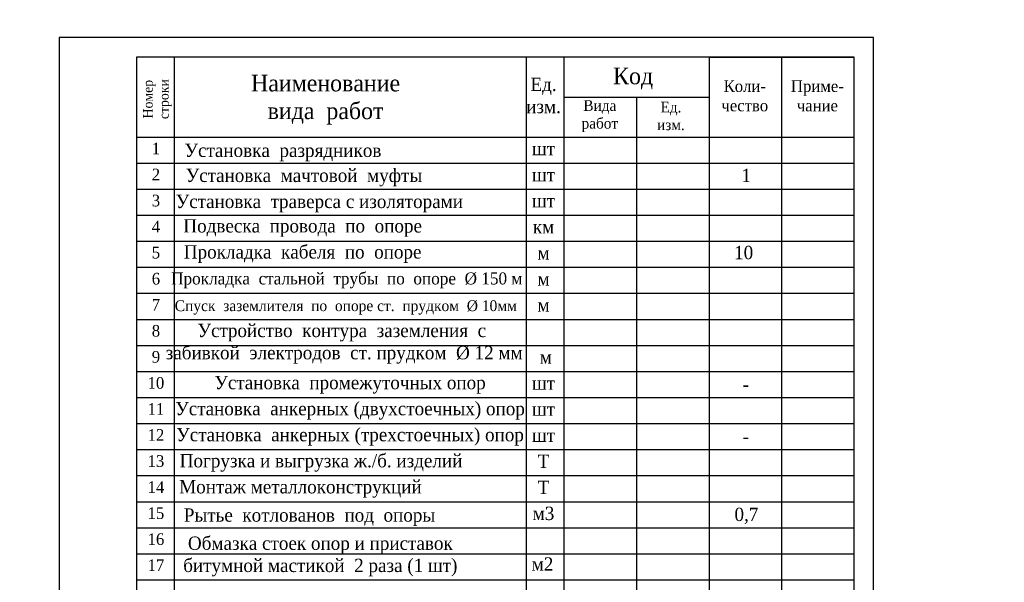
# Model space of a CAD drawing. Header units: millimetres. Extents: x -257011 to 237647566, y 2784933 to 6706507.
# Tile 93 of 256: x 12228511 to 12355431, y 2864136 to 2936631. Entities that reach past the tile are written whole.
import ezdxf
from ezdxf import colors
from ezdxf.entities.mleader import LeaderData, LeaderLine
from ezdxf.lldxf.tags import DXFTag
from ezdxf.math import Vec2, Vec3

# ---------------------------------------------------------------- set-up
doc = ezdxf.new("R2010")
doc.units = ezdxf.units.MM
doc.header["$LTSCALE"] = 1000
doc.layers.add('RAMA', color=47, linetype='Continuous')
doc.layers.add('text', color=1, linetype='Continuous', lineweight=13)
doc.styles.add('2MM', font='spds.shx', dxfattribs={"width": 0.95})
doc.styles.add('iso', font='isocpeur.TTF')
doc.styles.get("Standard").update_dxf_attribs({"font": 'ARIALN.TTF'})
doc.styles.add('X_ISO', font='isocpeui.ttf')
doc.styles.add('ГОСТ 300', font='isocpeui.ttf', dxfattribs={"height": 300})
tags = doc.linetypes.add('HOT_WATER_SUPPLY', pattern='A,12.7,-5.08,["HW",Standard,S=2.54,R=0,X=-2.54,Y=-1.27],-5.08', length=22.86).pattern_tags.tags
tags[6] = DXFTag(74, 10)

# ---------------------------------------------------------------- blocks, each defined once
blk = doc.blocks.new('папап')
at = {"lineweight": 5, "insert": (-2490.5, 4707.2), "char_height": 300, "width": 4479.864, "attachment_point": 1, "style": 'ГОСТ 300'}
blk.add_mtext('\\pi945.8168;{\\fISOCPEUR|b1|i1|c204|p34;\\L\\C0;Разрез А - А}', dxfattribs=at)

msp = doc.modelspace()

# ---------------------------------------------------------------- linework, layer by layer
at = {"lineweight": 25}
for p, q in [((12248437.671, 2931816.9, -4), (12248437.671, 2817464.024, -4)), ((12293817.401, 2931816.9, -4), (12293817.401, 2817464.024, -4)), ((12298668.566, 2931816.9, -4), (12298668.566, 2817464.024, -4)), ((12317376.429, 2931816.9, -4), (12317376.429, 2817464.024, -4)), ((12317376.429, 2931816.9, -4), (12336084.292, 2931816.9, -4)), ((12326730.36, 2931816.9, -4), (12326730.36, 2817464.024, -4)), ((12298668.566, 2926666.212, -4), (12317376.429, 2926666.212, -4)), ((12308022.498, 2926666.212, -4), (12308022.498, 2817464.024, -4)), ((12243584.292, 2921515.524, -4), (12336084.292, 2921515.524, -4)), ((12243584.292, 2921515.524, -4), (12243584.292, 2918159.024, -4)), ((12243584.292, 2918159.024, -4), (12336084.292, 2918159.024, -4)), ((12243584.292, 2914802.524, -4), (12336084.292, 2914802.524, -4)), ((12243584.292, 2911446.024, -4), (12336084.292, 2911446.024, -4)), ((12243584.292, 2908089.524, -4), (12336084.292, 2908089.524, -4)), ((12243584.292, 2904733.024, -4), (12336084.292, 2904733.024, -4)), ((12243584.292, 2901376.524, -4), (12336084.292, 2901376.524, -4)), ((12243584.292, 2898020.024, -4), (12336084.292, 2898020.024, -4)), ((12243584.292, 2894663.524, -4), (12336084.292, 2894663.524, -4)), ((12243584.292, 2891307.024, -4), (12336084.292, 2891307.024, -4)), ((12243584.292, 2887950.524, -4), (12336084.292, 2887950.524, -4)), ((12243584.292, 2884594.024, -4), (12336084.292, 2884594.024, -4)), ((12243584.292, 2881237.524, -4), (12336084.292, 2881237.524, -4)), ((12243584.292, 2877881.024, -4), (12336084.292, 2877881.024, -4)), ((12243584.292, 2874524.524, -4), (12336084.292, 2874524.524, -4)), ((12243584.292, 2871168.024, -4), (12336084.292, 2871168.024, -4)), ((12243584.292, 2867811.524, -4), (12336084.292, 2867811.524, -4)), ((12243584.292, 2864455.024, -4), (12336084.292, 2864455.024, -4))]:
    msp.add_line(p, q, dxfattribs=at)
at = {"linetype": 'Continuous', "lineweight": 25, "ltscale": 100, "elevation": -4}
msp.add_lwpolyline([(12233584.292, 2785816.9), (12338584.292, 2785816.9), (12338584.292, 2934316.9), (12233584.292, 2934316.9), (12233584.292, 2785816.9)], dxfattribs=at)
at = {"linetype": 'Continuous', "lineweight": 30, "ltscale": 100, "elevation": -4}
msp.add_lwpolyline([(12243584.292, 2788316.9), (12336084.292, 2788316.9), (12336084.292, 2931816.9), (12243584.292, 2931816.9), (12243584.292, 2788316.9)], dxfattribs=at)

# ---------------------------------------------------------------- block references
at = {"xscale": 4.99999998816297, "yscale": 4.99999998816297, "zscale": 4.99999998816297}
msp.add_blockref('папап', (11773918.721, 2855539.823, -4), dxfattribs=at)

# ---------------------------------------------------------------- texts
at = {"color": 7, "ltscale": 30, "insert": (10049091.702, 2929588.156, -75415.319), "char_height": 1784.436705, "width": 106220.7207, "attachment_point": 1, "style": 'X_ISO'}
msp.add_mtext('                               ПОЯСНИТЕЛЬНАЯ ЗАПИСКА\\P\\pi4401.50942;    Проект энергоснабжения {\\C256; Samarqand viloyati Toyloq tumani "Хоnсhоrbоg\'" МFY dagi 11-son maktabni rekonstruksiya qilish. (360 o\'quvchi o\'rinli qo\'shimcha bino qurish).\\P\\pi0;}выполнен на основании ТУ САМ ПТЭС за №18238252188 от  01.07.2026 г.       \\P    Установленная мощность Ру=93,4 кВт.\\P    Расчетная мощность Рр=84 кВт.    \\P    По надежности энергоснабжение объект относятся к потребителям II категории.\\P    {\\C256;Точкой подключения основного источника электроснабжения принять ближайшую существующую в./в опору ВЛ-10 кВ фид. "\\C0;233\\C256;", на которой необходимо установить ПМ-10, ВЛ-10 кВ выполнено кабелем АПвПу-3(1х70) мм2 длиной 60 м в траншее в земле до проектного ТП.}\\P    Предусмотрена установка ТП-ГКТП с ТМ-100кВА.\\P    От ТП предусмотрена прокладка кабеля {\\C0;АВВГ} разного сечения в траншее в земле  до щитов объекта.  \\P    {\\C256;\\c0;Для резервного энергоснабжения теплонососа предусмотрена установка ДЭС мощностью 10 кВт. \\P\\C256;   } Наружное освещение территории объекта выполнено LED светильниками на установленными на металлических опорах. Управление наружным освещением предусмотрено комплектно.\\P    Кабели прокладываются в траншее на глубину 0,7 м от планировочной отметки земли в слое песка по 10см в каждую сторону. Все пересечения и сближении кабельных линий с подземными инженерными коммуникациями выполнить согласно норм и в местах пересечения кабель проложить в а/цементных трубах Д=100мм.                                         \\P    Учет электроэнергии предусмотрен электронным активно-реактивным счетчикам ЕХ-518 прямого включения с системой АИИСКУЭ на н./в. щите  проектного ТП, установленного в отдельном запирающемся  шкафу. \\P     Проектом предусмотрен контур заземления проектной  трансформаторной подстанции, всех щитов, ГРЩ и ДЭС. Сопротивление  растеканию тока не должно превышать 4 ома для ТП, всех  щитов, ГРЩ,  ДЭС.\\P  При производстве электромонтажных работ выполнять требования ПУЭ и ПТБ.', dxfattribs=at)
at = {"color": 7, "lineweight": 30, "char_height": 939.4258, "attachment_point": 1}
for s, insert, width in [('\\pi2351.83787;{\\fTimes New Roman|b0|i0|c204|p18;\\C256;Qurilish         \\P\\pi2708.16847;  hajmi\\P\\pi3422.97631;   m³}', (10454675.044, 2905395.586), 8914.89017), ('\\pi2351.83787;{\\fTimes New Roman|b0|i0|c204|p18;\\C256;Qurilish         \\P\\pi2708.16847;  hajmi\\P\\pi3422.97631;   m³}', (10769144.741, 2905395.586), 8914.89017), ('\\pi548.6967;{\\fTimes New Roman|b0|i0|c204|p18;\\C256;Umumiy\\P\\pi602.54266;maydoni \\P\\pi2155.2706;m2}', (10449256.507, 2903419.396), 6013.9701), ('\\pi548.6967;{\\fTimes New Roman|b0|i0|c204|p18;\\C256;Umumiy\\P\\pi602.54266;maydoni \\P\\pi2155.2706;m2}', (10763726.204, 2903419.396), 6013.9701)]:
    msp.add_mtext(s, dxfattribs=dict(at, insert=insert, width=width))
at = {"layer": 'RAMA', "attachment_point": 2, "style": '2MM'}
for s, insert, char_height, width in [('{\\fTimes New Roman|b0|i0|c204|p18;\\H0.88x;\\C0;Наименование  \\Pвида  работ}', (12267938.174, 2929538.65, -4), 2437.49999, 50289.20547), ('{\\fTimes New Roman|b0|i0|c204|p18;\\H0.88x;\\C0;Код}', (12307581.432, 2930456.376, -4), 2437.49999, 50289.20547), ('{\\fTimes New Roman|b0|i0|c204|p18;\\H0.88x;\\C0;Ед.  \\Pизм.}', (12296035.376, 2929159.405, -4), 1950, 40231.36438), ('{\\fTimes New Roman|b0|i0|c204|p18;\\C0;Коли-\\Pчество}', (12321979.263, 2928824.469, -4), 1500, 50289.20547), ('{\\fTimes New Roman|b0|i0|c204|p18;\\C0;Приме-\\Pчание}', (12331333.195, 2928824.469, -4), 1500, 50289.20547), ('{\\fTimes New Roman|b0|i0|c204|p18;\\H0.88x;\\C0;Вида \\Pработ}', (12303294.828, 2926258.236, -4), 1560, 32185.0915), ('{\\fTimes New Roman|b0|i0|c204|p18;\\H0.88x;\\C0;Ед.  \\Pизм.}', (12312457.746, 2926061.777, -4), 1560, 32185.0915), ('{\\fTimes New Roman|b0|i0|c204|p18;\\H0.88x;\\C0;1}', (12246073.965, 2920791.562, -4), 1706.25, 35202.44383), ('{\\fTimes New Roman|b0|i0|c204|p18;\\H0.88x;\\C0;Установка  разрядников}', (12262446.6, 2920658.58, -4), 1950, 40231.36438), ('{\\fTimes New Roman|b0|i0|c204|p18;\\H0.88x;\\C0;шт}', (12296035.376, 2920872.541, -4), 1950, 40231.36438), ('{\\fTimes New Roman|b0|i0|c204|p18;\\H0.88x;\\C0;2}', (12246073.965, 2917435.062, -4), 1706.25, 35202.44383), ('{\\fTimes New Roman|b0|i0|c204|p18;\\H0.88x;\\C0;Установка  мачтовой  муфты}', (12265159.388, 2917433.666, -4), 1950, 40231.36438), ('{\\fTimes New Roman|b0|i0|c204|p18;\\H0.88x;\\C0;шт}', (12296035.376, 2917516.041, -4), 1950, 40231.36438), ('{\\fTimes New Roman|b0|i0|c204|p18;\\H0.88x;\\C0;1}', (12322147.507, 2917421.296, -4), 1950, 40231.36438), ('{\\fTimes New Roman|b0|i0|c204|p18;\\H0.88x;\\C0;3}', (12246073.965, 2914078.562, -4), 1706.25, 35202.44383), ('{\\fTimes New Roman|b0|i0|c204|p18;\\H0.88x;\\C0;Установка  траверса с изоляторами}', (12267137.652, 2914077.166, -4), 1950, 40231.36438), ('{\\fTimes New Roman|b0|i0|c204|p18;\\H0.88x;\\C0;шт}', (12296035.376, 2914159.541, -4), 1950, 40231.36438), ('{\\fTimes New Roman|b0|i0|c204|p18;\\H0.88x;\\C0;4}', (12246073.965, 2910722.062, -4), 1706.25, 35202.44383), ('{\\fTimes New Roman|b0|i0|c204|p18;\\H0.88x;\\C0;Подвеска  провода  по  опоре}', (12264984.722, 2910926.661, -4), 1950, 40231.36438), ('{\\fTimes New Roman|b0|i0|c204|p18;\\H0.88x;\\C0;км}', (12296035.376, 2910799.417, -4), 1950, 40231.36438), ('{\\fTimes New Roman|b0|i0|c204|p18;\\H0.88x;\\C0;5}', (12246073.965, 2907365.562, -4), 1706.25, 35202.44383), ('{\\fTimes New Roman|b0|i0|c204|p18;\\H0.88x;\\C0;Прокладка  кабеля  по  опоре}', (12264984.722, 2907573.786, -4), 1950, 40231.36438), ('{\\fTimes New Roman|b0|i0|c204|p18;\\H0.88x;\\C0;м}', (12296035.376, 2907446.541, -4), 1950, 40231.36438), ('{\\fTimes New Roman|b0|i0|c204|p18;\\H0.88x;\\C0;1\\fTimes New Roman|b0|i0|c0|p18;0}', (12321832.089, 2907489.958, -4), 1950, 40231.36438), ('{\\fTimes New Roman|b0|i0|c204|p18;\\H0.88x;\\C0;6}', (12246073.965, 2904009.062, -4), 1706.25, 35202.44383), ('{\\fTimes New Roman|b0|i0|c204|p18;\\H0.88x;\\C0; Прокладка  стальной  трубы  по  опоре  %%C \\fTimes New Roman|b0|i0|c0|p18;150\\fTimes New Roman|b0|i0|c204|p18; м}', (12270384.23, 2904062.888, -4), 1754.999996, 47090.38352), ('{\\fTimes New Roman|b0|i0|c204|p18;\\H0.88x;\\C0;м}', (12296035.376, 2904086.417, -4), 1950, 40231.36438), ('{\\fTimes New Roman|b0|i0|c204|p18;\\H0.88x;\\C0;7}', (12246073.965, 2900652.562, -4), 1706.25, 35202.44383), ('{\\fTimes New Roman|b0|i0|c204|p18;\\H0.88x;\\C0;Спуск  заземлителя  по  опоре ст.  прудком  %%C 10мм}', (12270548.728, 2900470.95, -4), 1579.5, 54204.28797), ('{\\fTimes New Roman|b0|i0|c204|p18;\\H0.88x;\\C0;м}', (12296035.376, 2900729.917, -4), 1950, 40231.36438), ('{\\fTimes New Roman|b0|i0|c204|p18;\\H0.88x;\\C0;8}', (12246073.965, 2897296.062, -4), 1706.25, 35202.44383), ('{\\fTimes New Roman|b0|i0|c204|p18;\\H0.88x;\\C0;Устройство  контура  заземления  с  забивкой  электродов  ст. прудком  %%C 12 мм}', (12270340.717, 2897446.491, -4), 1949.999995, 46360.66457), ('{\\fTimes New Roman|b0|i0|c204|p18;\\H0.88x;\\C0;9}', (12246073.965, 2893939.562, -4), 1706.25, 35202.44383), ('{\\fTimes New Roman|b0|i0|c204|p18;\\H0.88x;\\C0;м}', (12296331.728, 2894016.917, -4), 1950, 40231.36438), ('{\\fTimes New Roman|b0|i0|c204|p18;\\H0.88x;\\C0;10}', (12246073.965, 2890583.062, -4), 1706.25, 35202.44383), ('{\\fTimes New Roman|b0|i0|c204|p18;\\H0.88x;\\C0;Установка  промежуточных опор}', (12271098.464, 2890733.491, -4), 1950, 46360.66457), ('{\\fTimes New Roman|b0|i0|c204|p18;\\H0.88x;\\C0;шт}', (12296035.376, 2890660.417, -4), 1950, 40231.36438), ('{\\fTimes New Roman|b0|i0|c0|p18;\\H0.88x;\\C0;-}', (12322104.746, 2890501.639, -4), 1950, 40231.36438), ('{\\fTimes New Roman|b0|i0|c204|p18;\\H0.88x;\\C0;Установка  анкерных (двухстоечных) опор}', (12271098.464, 2887376.991, -4), 1950, 46360.66457), ('{\\fTimes New Roman|b0|i0|c204|p18;\\H0.88x;\\C0;11}', (12246073.965, 2887226.562, -4), 1706.25, 35202.44383), ('{\\fTimes New Roman|b0|i0|c204|p18;\\H0.88x;\\C0;шт}', (12296035.376, 2887303.917, -4), 1950, 40231.36438), ('{\\fTimes New Roman|b0|i0|c204|p18;\\H0.88x;\\C0;12}', (12246073.965, 2883870.062, -4), 1706.25, 35202.44383), ('{\\fTimes New Roman|b0|i0|c204|p18;\\H0.88x;\\C0;Установка  анкерных (трехстоечных) опор}', (12271098.464, 2884020.491, -4), 1950, 46360.66457), ('{\\fTimes New Roman|b0|i0|c204|p18;\\H0.88x;\\C0;шт}', (12296035.376, 2883947.417, -4), 1950, 40231.36438), ('{\\fTimes New Roman|b0|i0|c0|p18;\\H0.88x;\\C0;-}', (12322104.746, 2883788.639, -4), 1950, 40231.36438), ('{\\fTimes New Roman|b0|i0|c204|p18;\\H0.88x;\\C0;13}', (12246073.965, 2880513.562, -4), 1706.25, 35202.44383), ('{\\fTimes New Roman|b0|i0|c204|p18;\\H0.88x;\\C0;Погрузка и выгрузка ж./б. изделий}', (12267353.171, 2880663.991, -4), 1950, 46360.66457), ('{\\fTimes New Roman|b0|i0|c204|p18;\\H0.88x;\\C0;Т}', (12296035.376, 2880590.917, -4), 1950, 40231.36438), ('{\\fTimes New Roman|b0|i0|c204|p18;\\H0.88x;\\C0;Монтаж металлоконструкций}', (12264698.342, 2877307.491, -4), 1950, 46360.66457), ('{\\fTimes New Roman|b0|i0|c204|p18;\\H0.88x;\\C0;14}', (12246073.965, 2877157.062, -4), 1706.25, 35202.44383), ('{\\fTimes New Roman|b0|i0|c204|p18;\\H0.88x;\\C0;Т}', (12296035.376, 2877234.417, -4), 1950, 40231.36438), ('{\\fTimes New Roman|b0|i0|c204|p18;\\H0.88x;\\C0;15}', (12246073.965, 2873800.562, -4), 1706.25, 35202.44383), ('{\\fTimes New Roman|b0|i0|c204|p18;\\H0.88x;\\C0;Рытье  котлованов  под  опоры  }', (12265873.655, 2873663.956, -4), 1950, 40231.36438), ('{\\fTimes New Roman|b0|i0|c204|p18;\\H0.88x;\\C0;м3}', (12296035.376, 2873877.917, -4), 1950, 40231.36438), ('{\\fTimes New Roman|b0|i0|c0|p18;\\H0.88x;\\C0;0,7}', (12322189.704, 2873747.522, -4), 1950, 40231.36438), ('{\\fTimes New Roman|b0|i0|c204|p18;\\H0.88x;\\C0;16}', (12246073.965, 2870444.062, -4), 1706.25, 35202.44383), ('{\\fTimes New Roman|b0|i0|c204|p18;\\H0.88x;\\C0;Обмазка стоек опор и приставок битумной мастикой  2 раза (\\fTimes New Roman|b0|i0|c0|p18;1\\fTimes New Roman|b0|i0|c204|p18; шт)}', (12267262.771, 2870035.325, -4), 1949.999995, 40231.36438), ('{\\fTimes New Roman|b0|i0|c204|p18;\\H0.88x;\\C0;м2}', (12295904.746, 2867355.118, -4), 1950, 40231.36438), ('{\\fTimes New Roman|b0|i0|c204|p18;\\H0.88x;\\C0;17}', (12246073.965, 2867087.562, -4), 1706.25, 35202.44383)]:
    msp.add_mtext(s, dxfattribs=dict(at, insert=insert, char_height=char_height, width=width))
at = {"layer": 'RAMA', "insert": (12244416.891, 2926395.147, -4), "char_height": 1404, "width": 28966.58235, "attachment_point": 2, "rotation": 90, "style": '2MM'}
msp.add_mtext('{\\fTimes New Roman|b0|i0|c204|p18;\\H0.88x;\\C0;Номер\\Pстроки}', dxfattribs=at)
at = {"layer": 'text', "color": 7, "linetype": 'HOT_WATER_SUPPLY', "lineweight": 40, "ltscale": 500, "insert": (9988811.88, 2926147.228), "char_height": 1500, "width": 43130.04732, "attachment_point": 1, "style": 'iso'}
msp.add_mtext('\\pi10546;Ведомость рабочих черчежей', dxfattribs=at)

# ---------------------------------------------------------------- next in the draw order: leaders
at = {"ltscale": 250}
ml = msp.add_multileader_mtext('Standard', dxfattribs=at)
ml.set_content('АВВГ-(4x35) мм2 L=96 на Теплоносос\\Pв ПВХ тр.в траншее в земле. от {\\C0;ТП}', color=256, style='X_ISO')
ml.set_leader_properties()
ml.build(insert=Vec2(0, 0))
ml.multileader.update_dxf_attribs({"text_left_attachment_type": 6, "text_right_attachment_type": 6, "dogleg_length": 0.002, "arrow_head_size": 470.717, "scale": 500})
ctx = ml.context
ctx.base_point, ctx.scale, ctx.char_height, ctx.arrow_head_size, ctx.landing_gap_size, ctx.plane_origin, ctx.plane_x_axis, ctx.plane_y_axis = Vec3(10608578.136, 2963984.565), 500, 784.52892, 470.717, 0, Vec3(10593163.695, 2941475.424), Vec3(0.9999426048, 0.0107138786), Vec3(-0.0107138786, 0.9999426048)
ctx.left_attachment, ctx.right_attachment, ctx.text_align_type = 6, 6, 1
notes = []
notes.append((ctx, [(1, (1, 1, 0), (10608577.509, 2963984.558), (0.9999426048, 0.0107138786), 0.628, [(1, [(10603694.136, 2953153.697)], 0, [])])]))
ctx.mtext.insert, ctx.mtext.text_direction, ctx.mtext.rotation, ctx.mtext.width, ctx.mtext.alignment, ctx.mtext.flow_direction = Vec3(10618177.731, 2965107.365), Vec3(0.9999426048, 0.0107138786), 0.0107140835, 19312.2629, 2, 5
ctx.mtext.has_bg_fill, ctx.mtext.bg_color, ctx.mtext.bg_scale_factor, ctx.mtext.bg_transparency, ctx.mtext.use_window_bg_color = 1, -1023410172, 1.1, 0, 0
for ctx, leaders in notes:
    for number, flags, end, landing, length, lines in leaders:
        leader = LeaderData()
        leader.index, (leader.has_last_leader_line, leader.has_dogleg_vector, leader.attachment_direction) = number, flags
        leader.last_leader_point, leader.dogleg_vector, leader.dogleg_length = Vec3(end), Vec3(landing), length
        for number, points, colour, breaks in lines:
            line = LeaderLine()
            line.index, line.vertices, line.color, line.breaks = number, Vec3.list(points), colors.encode_raw_color(colour), breaks
            leader.lines.append(line)
        ctx.leaders.append(leader)

doc.saveas('drawing.dxf')
